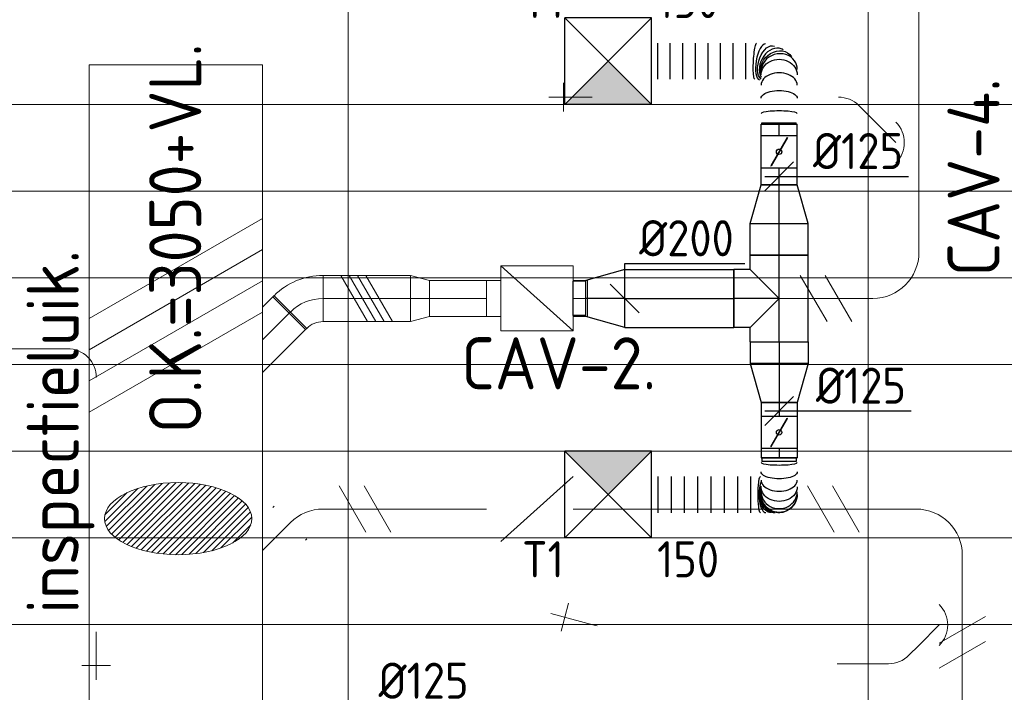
# Model space of a CAD drawing. Header units: millimetres. Extents: x -74969 to 28416, y 4400 to 50969.
# Tile 29 of 32: x -55850 to -52442, y 45468 to 47796. Entities that reach past the tile are written whole.
import ezdxf
from ezdxf.enums import TextEntityAlignment as Align

# ---------------------------------------------------------------- set-up
doc = ezdxf.new("R2010")
doc.units = ezdxf.units.MM
doc.header["$LTSCALE"] = 50
doc.linetypes.add('CENTER2', pattern=[28.575, 19.05, -3.175, 3.175, -3.175])
for name, color, linetype, lineweight in [('WL570---_BESTAAND-HARTLIJN', 161, 'Continuous', 0), ('WL570---_BESTAAND-MAATVOERING', 161, 'Continuous', 0), ('WL570---_BESTAAND-ROOSTER', 161, 'Continuous', 0), ('WL570---_BESTAAND-TOEVOER', 200, 'Continuous', 0), ('WL570---_DEMONTEREN', 10, 'Continuous', 0)]:
    doc.layers.add(name, color=color, linetype=linetype, lineweight=lineweight)
for name, color, linetype in [('WL570---_TOEVOER', 200, 'Continuous'), ('WL570---_TOEVOER_HL', 1, 'Continuous'), ('WL570---_TOEVOER_RST', 3, 'Continuous'), ('WL570---_TOEVOER_RST_HL', 1, 'Continuous'), ('WM570---_RETOUR', 2, 'Continuous'), ('WM570---_TOEVOER', 2, 'Continuous'), ('WM570---_TOEVOER_PR', 2, 'Continuous'), ('WM570---_TOEVOER_RST_PR', 1, 'Continuous')]:
    doc.layers.add(name, color=color, linetype=linetype)
doc.layers.get('WL570---_DEMONTEREN').off()
doc.styles.add('BURO-025', font='ISO96.shx', dxfattribs={"height": 125})
doc.styles.add('ISO', font='ISO', dxfattribs={"height": 162})
doc.styles.add('MAATVOERING', font='ISO')

# ---------------------------------------------------------------- blocks, each defined once
blk = doc.blocks.new('KARO')
for p, q in [((1, 0.5), (0, 0.5)), ((0, -0.5), (1, -0.5))]:
    blk.add_line(p, q)
at = {"invisible_edges": 15}
blk.add_3dface([(0, 0.5), (0, -0.5), (1, -0.5), (1, 0.5)], dxfattribs=at)
at = {"layer": 'WL570---_BESTAAND-HARTLIJN'}
blk.add_line((0, 0), (1, 0), dxfattribs=at)
blk = doc.blocks.new('OBO10000090ZE')
blk.add_lwpolyline([(-50, 0), (50, 0), (50, 100, 1), (-50, 100)], format="xyb", close=True)
at = {"layer": 'WL570---_BESTAAND-HARTLIJN'}
for points in [[(0, 0), (0, 150)], [(-50, 100), (50, 100)]]:
    blk.add_lwpolyline(points, dxfattribs=at)
blk = doc.blocks.new('OBO10000090R')
blk.add_lwpolyline([(150, -100, 0.414214), (0, 50), (0, -50, -0.414214), (50, -100)], format="xyb", close=True)
at = {"invisible_edges": 15}
for points in [[(8.7, -50.8), (26, 47.7), (0, 50), (0, -50)], [(17.1, -53), (51.3, 41), (26, 47.7), (8.7, -50.8)], [(25, -56.7), (75, 29.9), (51.3, 41), (17.1, -53)], [(32.1, -61.7), (96.4, 14.9), (75, 29.9), (25, -56.7)], [(38.3, -67.9), (114.9, -3.6), (96.4, 14.9), (32.1, -61.7)], [(43.3, -75), (129.9, -25), (114.9, -3.6), (38.3, -67.9)], [(47, -82.9), (141, -48.7), (129.9, -25), (43.3, -75)], [(49.2, -91.3), (147.7, -74), (141, -48.7), (47, -82.9)], [(50, -100), (150, -100), (147.7, -74), (49.2, -91.3)]]:
    blk.add_3dface(points, dxfattribs=at)
at = {"layer": 'WL570---_BESTAAND-HARTLIJN'}
blk.add_arc((0, -100), 100, 0, 90, dxfattribs=at)
blk = doc.blocks.new('KARH')
for p, q in [((1, 0.5), (0, 0.5)), ((0, -0.5), (1, -0.5))]:
    blk.add_line(p, q)
at = {"invisible_edges": 15}
blk.add_3dface([(0, 0.5), (0, -0.5), (1, -0.5), (1, 0.5)], dxfattribs=at)
blk = doc.blocks.new('OSV1601250650G')
blk.add_lwpolyline([(0, -80), (65.3, -62.5), (65.3, 62.5), (0, 80)], close=True)
at = {"layer": 'WL570---_BESTAAND-HARTLIJN'}
blk.add_line((0, 0), (65.3, 0), dxfattribs=at)
blk = doc.blocks.new('VBX1251250012525000')
blk.add_lwpolyline([(50, -112.5), (300, -112.5), (300, 112.5), (50, 112.5)], close=True)
for points in [[(50, 62.5), (0, 62.5), (0, -62.5), (50, -62.5)], [(300, -62.5), (350, -62.5), (350, 62.5), (300, 62.5)]]:
    blk.add_lwpolyline(points)
at = {"layer": 'WL570---_BESTAAND-HARTLIJN'}
blk.add_line((300, 0), (350, 0), dxfattribs=at)
at = {"layer": 'WL570---_BESTAAND-TOEVOER'}
blk.add_line((50, -112.5), (300, 112.5), dxfattribs=at)
blk = doc.blocks.new('OAF16000045L')
blk.add_line((-163.1, 0), (163.1, 0))
blk.add_lwpolyline([(-113.1, 0), (-148.5, 35.4), (-35.4, 148.5), (113.1, 0)])
at = {"layer": 'WL570---_BESTAAND-HARTLIJN'}
blk.add_line((-91.9, 91.9), (0, 0), dxfattribs=at)
blk = doc.blocks.new('OBO16000045H')
blk.add_lwpolyline([(80, -66.3, 0.198912), (9.7, 103.4), (-103.4, -9.7, -0.198912), (-80, -66.3)], format="xyb", close=True)
at = {"invisible_edges": 15}
for points in [[(-98.7, -14.9), (23.9, 88), (9.7, 103.4), (-103.4, -9.7)], [(-94.5, -20.4), (36.6, 71.4), (23.9, 88), (-98.7, -14.9)], [(-90.7, -26.3), (47.8, 53.7), (36.6, 71.4), (-94.5, -20.4)], [(-87.5, -32.5), (57.5, 35.2), (47.8, 53.7), (-90.7, -26.3)], [(-84.8, -38.9), (65.5, 15.8), (57.5, 35.2), (-87.5, -32.5)], [(-82.7, -45.6), (71.8, -4.2), (65.5, 15.8), (-84.8, -38.9)], [(-81.2, -52.4), (76.4, -24.6), (71.8, -4.2), (-82.7, -45.6)], [(-80.3, -59.3), (79.1, -45.4), (76.4, -24.6), (-81.2, -52.4)], [(-80, -66.3), (80, -66.3), (79.1, -45.4), (-80.3, -59.3)]]:
    blk.add_3dface(points, dxfattribs=at)
at = {"layer": 'WL570---_BESTAAND-HARTLIJN'}
blk.add_arc((-160, -66.3), 160, 0, 45, dxfattribs=at)
blk = doc.blocks.new('KAEND')
blk.add_line((0, -0.5), (0, 0.5))
blk = doc.blocks.new('OSV16010001110K')
blk.add_lwpolyline([(-112, -80), (0, -50), (0, 50), (-112, 80)], close=True)
at = {"layer": 'WL570---_BESTAAND-HARTLIJN'}
blk.add_line((-112, 0), (0, 0), dxfattribs=at)
blk = doc.blocks.new('OBO10000045R')
blk.add_lwpolyline([(79.3, -70.7, 0.198912), (35.4, 35.4), (-35.4, -35.4, -0.198912), (-20.7, -70.7)], format="xyb", close=True)
at = {"invisible_edges": 15}
for points in [[(-32.4, -38.6), (44.2, 25.7), (35.4, 35.4), (-35.4, -35.4)], [(-29.8, -42), (52.2, 15.3), (44.2, 25.7), (-32.4, -38.6)], [(-27.4, -45.7), (59.2, 4.3), (52.2, 15.3), (-29.8, -42)], [(-25.4, -49.6), (65.2, -7.3), (59.2, 4.3), (-27.4, -45.7)], [(-23.7, -53.6), (70.2, -19.4), (65.2, -7.3), (-25.4, -49.6)], [(-22.4, -57.8), (74.2, -31.9), (70.2, -19.4), (-23.7, -53.6)], [(-21.5, -62), (77, -44.7), (74.2, -31.9), (-22.4, -57.8)], [(-20.9, -66.4), (78.7, -57.6), (77, -44.7), (-21.5, -62)], [(-20.7, -70.7), (79.3, -70.7), (78.7, -57.6), (-20.9, -66.4)]]:
    blk.add_3dface(points, dxfattribs=at)
at = {"layer": 'WL570---_BESTAAND-HARTLIJN'}
blk.add_arc((-70.7, -70.7), 100, 0, 45, dxfattribs=at)
blk = doc.blocks.new('OBO16000090H')
blk.add_lwpolyline([(80, -160, 0.414214), (-160, 80), (-160, -80, -0.414214), (-80, -160)], format="xyb", close=True)
at = {"invisible_edges": 15}
for points in [[(-146.1, -81.2), (-118.3, 76.4), (-160, 80), (-160, -80)], [(-132.6, -84.8), (-77.9, 65.5), (-118.3, 76.4), (-146.1, -81.2)], [(-120, -90.7), (-40, 47.8), (-77.9, 65.5), (-132.6, -84.8)], [(-108.6, -98.7), (-5.7, 23.9), (-40, 47.8), (-120, -90.7)], [(-98.7, -108.6), (23.9, -5.7), (-5.7, 23.9), (-108.6, -98.7)], [(-90.7, -120), (47.8, -40), (23.9, -5.7), (-98.7, -108.6)], [(-84.8, -132.6), (65.5, -77.9), (47.8, -40), (-90.7, -120)], [(-81.2, -146.1), (76.4, -118.3), (65.5, -77.9), (-84.8, -132.6)], [(-80, -160), (80, -160), (76.4, -118.3), (-81.2, -146.1)]]:
    blk.add_3dface(points, dxfattribs=at)
at = {"layer": 'WL570---_BESTAAND-HARTLIJN'}
blk.add_arc((-160, -160), 160, 0, 90, dxfattribs=at)
blk = doc.blocks.new('OZA1600100045L')
blk.add_lwpolyline([(-70.7, 0), (-106.1, 35.4), (-35.4, 106.1), (70.7, 0)])
at = {"layer": 'WL570---_BESTAAND-HARTLIJN'}
blk.add_line((0, 0), (-70.7, 70.7), dxfattribs=at)
at = {"layer": 'WL570---_BESTAAND-TOEVOER'}
blk.add_arc((0, 70.7), 100, 225, 315, dxfattribs=at)
blk = doc.blocks.new('UISO')
for p, q in [((0, 0.18), (1, 0.7574)), ((0, 0), (1, 0.5774))]:
    blk.add_line(p, q)
at = {"layer": 'WL570---_BESTAAND-TOEVOER'}
for p, q in [((0, 0.36), (1, 0.9374)), ((0, -0.18), (1, 0.3974))]:
    blk.add_line(p, q, dxfattribs=at)
blk = doc.blocks.new('OBO10000045H')
blk.add_lwpolyline([(50, -41.4, 0.198912), (6.1, 64.6), (-64.6, -6.1, -0.198912), (-50, -41.4)], format="xyb", close=True)
at = {"invisible_edges": 15}
for points in [[(-61.7, -9.3), (14.9, 55), (6.1, 64.6), (-64.6, -6.1)], [(-59, -12.7), (22.9, 44.6), (14.9, 55), (-61.7, -9.3)], [(-56.7, -16.4), (29.9, 33.6), (22.9, 44.6), (-59, -12.7)], [(-54.7, -20.3), (35.9, 22), (29.9, 33.6), (-56.7, -16.4)], [(-53, -24.3), (41, 9.9), (35.9, 22), (-54.7, -20.3)], [(-51.7, -28.5), (44.9, -2.6), (41, 9.9), (-53, -24.3)], [(-50.8, -32.7), (47.7, -15.4), (44.9, -2.6), (-51.7, -28.5)], [(-50.2, -37.1), (49.4, -28.3), (47.7, -15.4), (-50.8, -32.7)], [(-50, -41.4), (50, -41.4), (49.4, -28.3), (-50.2, -37.1)]]:
    blk.add_3dface(points, dxfattribs=at)
at = {"layer": 'WL570---_BESTAAND-HARTLIJN'}
blk.add_arc((-100, -41.4), 100, 0, 45, dxfattribs=at)
blk = doc.blocks.new('Block plafond 6e verd noord')
at = {"color": 8, "linetype": 'Continuous', "lineweight": 13}
for p, q in [((17925, 0), (17925, -6450)), ((19725, 0), (19725, -6450)), ((0, -2324.9), (21447.3, -2324.9)), ((0, -2624.9), (21447.3, -2624.9)), ((0, -2924.9), (21447.3, -2924.9)), ((0, -3224.9), (21447.3, -3224.9)), ((0, -3524.9), (21447.3, -3524.9)), ((0, -3824.9), (21447.3, -3824.9)), ((0, -4124.9), (21447.3, -4124.9))]:
    blk.add_line(p, q, dxfattribs=at)
blk = doc.blocks.new('*U217')
at = {"color": 0, "ltscale": 10}
for p, q in [((150, 150, -2500), (-150, 150, -2500)), ((-150, -150, -2500), (-150, 150, -2500)), ((150, -150, -2500), (-150, 150, -2500)), ((-150, -150, -2500), (150, 150, -2500)), ((150, -150, -2500), (150, 150, -2500)), ((150, -150, -2500), (-150, -150, -2500))]:
    blk.add_line(p, q, dxfattribs=at)
at = {"layer": 'WL570---_TOEVOER_RST_HL', "linetype": 'CENTER2'}
blk.add_circle((0, 0, -2500), 0.075, dxfattribs=at)
at = {"layer": 'WL570---_TOEVOER_RST', "color": 2, "style": 'BURO-025'}
for tag in ['MC', 'Q']:
    blk.add_attdef(tag, text='', height=125, dxfattribs=at).set_placement((0, 0), align=Align.MIDDLE)
at = {"layer": 'WM570---_TOEVOER_RST_PR', "color": 2, "style": 'BURO-025'}
blk.add_attdef('POSNR', text='', height=125, dxfattribs=at).set_placement((0, 0), align=Align.MIDDLE)
blk = doc.blocks.new('*U461')
at = {"color": 0, "ltscale": 10}
for p, q in [((-100, 100, -2700), (-100, 157.3, -2700)), ((-100, 157.3, -2700), (100, 157.3, -2700)), ((100, 100, -2700), (100, 157.3, -2700)), ((-150.3, 100, -2700), (-100, 100, -2700)), ((-150.3, 100, -2700), (-150.3, -100, -2700)), ((-100, 100, -2700), (0, 0, -2700)), ((100, 100, -2700), (0, 0, -2700)), ((100, 100, -2700), (150.3, 100, -2700)), ((150.3, 100, -2700), (150.3, -100, -2700)), ((-150.3, -100, -2700), (150.3, -100, -2700))]:
    blk.add_line(p, q, dxfattribs=at)
at = {"layer": 'WL570---_TOEVOER_HL', "linetype": 'CENTER2'}
for p, q in [((0, 0, -2700), (0, 157.3, -2700)), ((-150.3, 0, -2700), (150.3, 0, -2700))]:
    blk.add_line(p, q, dxfattribs=at)
at = {"layer": 'WM570---_TOEVOER_PR', "color": 2, "style": 'BURO-025'}
blk.add_attdef('POSNR', text='', height=125, dxfattribs=at).set_placement((0, 0), align=Align.MIDDLE)
blk = doc.blocks.new('*U462')
at = {"color": 0, "ltscale": 10}
for p, q in [((0, 100, -2700), (377.3, 100, -2700)), ((0, -100, -2700), (0, 100, -2700)), ((377.3, 100, -2700), (377.3, -100, -2700)), ((0, -100, -2700), (377.3, -100, -2700))]:
    blk.add_line(p, q, dxfattribs=at)
at = {"layer": 'WL570---_TOEVOER_HL', "linetype": 'CENTER2'}
blk.add_line((0, 0, -2700), (377.3, 0, -2700), dxfattribs=at)
at = {"layer": 'WM570---_TOEVOER_PR', "color": 2, "style": 'BURO-025'}
blk.add_attdef('POSNR', text='', height=125, dxfattribs=at).set_placement((0, 0), align=Align.MIDDLE)
blk = doc.blocks.new('*U463')
at = {"color": 0, "ltscale": 10}
for p, q in [((0, 100, -2700), (134.1, 62.5, -2700)), ((0, 100, -2700), (0, -100, -2700)), ((134.1, 62.5, -2700), (134.1, -62.5, -2700)), ((134.1, 59.375, -2700), (178.4, 59.375, -2700)), ((178.4, 59.375, -2700), (178.4, -59.375, -2700)), ((178.4, 59.375, -2700), (178.4, -59.375, -2700)), ((0, -100, -2700), (134.1, -62.5, -2700)), ((134.1, -59.375, -2700), (178.4, -59.375, -2700))]:
    blk.add_line(p, q, dxfattribs=at)
at = {"layer": 'WL570---_TOEVOER_HL', "linetype": 'CENTER2'}
blk.add_line((0, 0, -2700), (134.1, 0, -2700), dxfattribs=at)
for centre in [(0, 0, -2700), (134.1, 0, -2700)]:
    blk.add_circle(centre, 0.075, dxfattribs=at)
at = {"layer": 'WM570---_TOEVOER_PR', "color": 2, "style": 'BURO-025'}
blk.add_attdef('POSNR', text='', height=125, dxfattribs=at).set_placement((0, 0), align=Align.MIDDLE)
blk = doc.blocks.new('*U464')
at = {"color": 0, "ltscale": 10}
for p, q in [((0, 100, -2700), (134.1, 62.5, -2700)), ((0, 100, -2700), (0, -100, -2700)), ((134.1, 62.5, -2700), (134.1, -62.5, -2700)), ((0, -100, -2700), (134.1, -62.5, -2700))]:
    blk.add_line(p, q, dxfattribs=at)
at = {"layer": 'WL570---_TOEVOER_HL', "linetype": 'CENTER2'}
blk.add_line((0, 0, -2700), (134.1, 0, -2700), dxfattribs=at)
for centre in [(0, 0, -2700), (134.1, 0, -2700)]:
    blk.add_circle(centre, 0.075, dxfattribs=at)
at = {"layer": 'WM570---_TOEVOER_PR', "color": 2, "style": 'BURO-025'}
blk.add_attdef('POSNR', text='', height=125, dxfattribs=at).set_placement((0, 0), align=Align.MIDDLE)
blk = doc.blocks.new('*U465')
at = {"color": 0, "ltscale": 10}
for p, q in [((0, 62.5, -2700), (47.1, 62.5, -2700)), ((0, -62.5, -2700), (0, 62.5, -2700)), ((0, -62.5, -2700), (47.1, -62.5, -2700))]:
    blk.add_line(p, q, dxfattribs=at)
at = {"layer": 'WL570---_TOEVOER_HL', "linetype": 'CENTER2'}
blk.add_line((0, 0, -2700), (47.1, 0, -2700), dxfattribs=at)
at = {"layer": 'WM570---_TOEVOER_PR', "color": 2, "style": 'BURO-025'}
blk.add_attdef('POSNR', text='', height=125, dxfattribs=at).set_placement((0, 0), align=Align.MIDDLE)
blk = doc.blocks.new('*U466')
at = {"ltscale": 10}
for p, q in [((-56.4, 62.5, -2700), (56.4, 62.5, -2700)), ((-56.4, -62.5, -2700), (-56.4, 62.5, -2700)), ((56.4, 62.5, -2700), (56.4, -62.5, -2700)), ((88.2, 59.4, -2700), (100.8, 59.4, -2700)), ((100.8, 59.4, -2700), (100.8, -59.4, -2700)), ((-49.4, 27.3, -2700), (-48.4, 29.1, -2700)), ((48.4, -29.1, -2700), (-49.4, 27.3, -2700)), ((49.4, -27.3, -2700), (-48.4, 29.1, -2700)), ((48.4, -29.1, -2700), (49.4, -27.3, -2700)), ((-56.4, -62.5, -2700), (56.4, -62.5, -2700)), ((88.2, -59.4, -2700), (100.8, -59.4, -2700))]:
    blk.add_line(p, q, dxfattribs=at)
blk.add_circle((0, 0, -2700), 9.41, dxfattribs=at)
at = {"layer": 'WL570---_TOEVOER', "color": 2, "style": 'BURO-025'}
blk.add_attdef('I', text='', height=125, dxfattribs=at).set_placement((0, 0), align=Align.MIDDLE)
at = {"layer": 'WM570---_TOEVOER_PR', "color": 2, "style": 'BURO-025'}
blk.add_attdef('POSNR', text='', height=125, dxfattribs=at).set_placement((0, 0), align=Align.MIDDLE)
blk = doc.blocks.new('*U467')
at = {"color": 0, "ltscale": 10}
for p, q in [((0, 100, -2700), (108.6, 100, -2700)), ((0, -100, -2700), (0, 100, -2700)), ((108.6, 100, -2700), (108.6, -100, -2700)), ((0, -100, -2700), (108.6, -100, -2700))]:
    blk.add_line(p, q, dxfattribs=at)
at = {"layer": 'WL570---_TOEVOER_HL', "linetype": 'CENTER2'}
blk.add_line((0, 0, -2700), (108.6, 0, -2700), dxfattribs=at)
at = {"layer": 'WM570---_TOEVOER_PR', "color": 2, "style": 'BURO-025'}
blk.add_attdef('POSNR', text='', height=125, dxfattribs=at).set_placement((0, 0), align=Align.MIDDLE)
blk = doc.blocks.new('*U468')
at = {"color": 0, "ltscale": 10}
for p, q in [((0, 100, -2700), (75.3, 100, -2700)), ((0, -100, -2700), (0, 100, -2700)), ((75.3, 100, -2700), (75.3, -100, -2700)), ((0, -100, -2700), (75.3, -100, -2700))]:
    blk.add_line(p, q, dxfattribs=at)
at = {"layer": 'WL570---_TOEVOER_HL', "linetype": 'CENTER2'}
blk.add_line((0, 0, -2700), (75.3, 0, -2700), dxfattribs=at)
at = {"layer": 'WM570---_TOEVOER_PR', "color": 2, "style": 'BURO-025'}
blk.add_attdef('POSNR', text='', height=125, dxfattribs=at).set_placement((0, 0), align=Align.MIDDLE)
blk = doc.blocks.new('*U469')
at = {"color": 0, "ltscale": 10}
for p, q in [((0, 100, -2700), (134.1, 62.5, -2700)), ((0, 100, -2700), (0, -100, -2700)), ((134.1, 62.5, -2700), (134.1, -62.5, -2700)), ((0, -100, -2700), (134.1, -62.5, -2700))]:
    blk.add_line(p, q, dxfattribs=at)
at = {"layer": 'WL570---_TOEVOER_HL', "linetype": 'CENTER2'}
blk.add_line((0, 0, -2700), (134.1, 0, -2700), dxfattribs=at)
for centre in [(0, 0, -2700), (134.1, 0, -2700)]:
    blk.add_circle(centre, 0.075, dxfattribs=at)
at = {"layer": 'WM570---_TOEVOER_PR', "color": 2, "style": 'BURO-025'}
blk.add_attdef('POSNR', text='', height=125, dxfattribs=at).set_placement((0, 0), align=Align.MIDDLE)
blk = doc.blocks.new('*U470')
at = {"color": 0, "ltscale": 10}
for p, q in [((0, 62.5, -2700), (58.1, 62.5, -2700)), ((0, -62.5, -2700), (0, 62.5, -2700)), ((0, -62.5, -2700), (58.1, -62.5, -2700))]:
    blk.add_line(p, q, dxfattribs=at)
at = {"layer": 'WL570---_TOEVOER_HL', "linetype": 'CENTER2'}
blk.add_line((0, 0, -2700), (58.1, 0, -2700), dxfattribs=at)
at = {"layer": 'WM570---_TOEVOER_PR', "color": 2, "style": 'BURO-025'}
blk.add_attdef('POSNR', text='', height=125, dxfattribs=at).set_placement((0, 0), align=Align.MIDDLE)
blk = doc.blocks.new('*U471')
at = {"ltscale": 10}
for p, q in [((-56.5, 62.5, -2700), (56.4, 62.5, -2700)), ((-56.5, -62.5, -2700), (-56.5, 62.5, -2700)), ((56.4, 62.5, -2700), (56.4, -62.5, -2700)), ((95.5, 59.4, -2700), (100.7, 59.4, -2700)), ((100.7, 59.4, -2700), (100.7, -59.4, -2700)), ((-49.4, 27.3, -2700), (-48.4, 29.1, -2700)), ((48.4, -29.1, -2700), (-49.4, 27.3, -2700)), ((49.4, -27.3, -2700), (-48.4, 29.1, -2700)), ((48.4, -29.1, -2700), (49.4, -27.3, -2700)), ((-56.5, -62.5, -2700), (56.4, -62.5, -2700)), ((95.5, -59.4, -2700), (100.7, -59.4, -2700))]:
    blk.add_line(p, q, dxfattribs=at)
blk.add_circle((0, 0, -2700), 9.41, dxfattribs=at)
at = {"layer": 'WL570---_TOEVOER', "color": 2, "style": 'BURO-025'}
blk.add_attdef('I', text='', height=125, dxfattribs=at).set_placement((0, 0), align=Align.MIDDLE)
at = {"layer": 'WM570---_TOEVOER_PR', "color": 2, "style": 'BURO-025'}
blk.add_attdef('POSNR', text='', height=125, dxfattribs=at).set_placement((0, 0), align=Align.MIDDLE)
blk = doc.blocks.new('*U472')
at = {"color": 0, "ltscale": 10}
for p, q in [((0, 62.5, -2700), (39, 62.5, -2700)), ((39, 62.5, -2700), (39, -62.5, -2700)), ((0, -62.5, -2700), (39, -62.5, -2700))]:
    blk.add_line(p, q, dxfattribs=at)
at = {"layer": 'WL570---_TOEVOER_HL', "linetype": 'CENTER2'}
blk.add_line((0, 0, -2700), (39, 0, -2700), dxfattribs=at)
at = {"layer": 'WM570---_TOEVOER_PR', "color": 2, "style": 'BURO-025'}
blk.add_attdef('POSNR', text='', height=125, dxfattribs=at).set_placement((0, 0), align=Align.MIDDLE)
blk = doc.blocks.new('*U473')
at = {"color": 0, "ltscale": 10}
for p, q in [((155.7, 442, -2700), (280.7, 442, -2700)), ((155.7, 420.2, -2700), (280.7, 420.2, -2700)), ((155.7, 376.7, -2700), (280.7, 376.7, -2700)), ((155.7, 333.1, -2700), (280.7, 333.1, -2700)), ((155.7, 289.5, -2700), (280.7, 289.5, -2700)), ((155.7, 246, -2700), (280.7, 246, -2700)), ((155.7, 202.4, -2700), (280.7, 202.4, -2700)), ((155.7, 158.8, -2700), (280.7, 158.8, -2700)), ((155.7, 115.3, -2700), (280.7, 115.3, -2700)), ((0, 62.5, -2700), (0, -62.5, -2700)), ((277.4, 46.8, -2700), (277.5, 47.7, -2700))]:
    blk.add_line(p, q, dxfattribs=at)
for centre, major_axis, ratio, start_param, end_param in [((215.7, 57.4, -2700), (61.8, -10.2), 0.354012, 0.020894, 3.120698), ((204.1, 18.7, -2700), (55.5, -29.2), 0.731923, 0.081723, 2.697726), ((36.6, 0, -2700), (0, -62.5), 0.147043, 0, 3.141593), ((135.5, 0, -2700), (0, -62.5), 0.674028, 0, 3.141593), ((186.4, 0, -2700), (18.6, -60.2), 0.905513, 0.272914, 2.868679), ((204.1, 18.7, -2700), (55.5, -29.2), 0.731923, 6.201462, 6.364909), ((186.4, 0, -2700), (18.6, -60.2), 0.905513, 6.010272, 6.556099)]:
    blk.add_ellipse(centre, major_axis=major_axis, ratio=ratio, start_param=start_param, end_param=end_param, dxfattribs=at)
at = {"color": 0, "ltscale": 10, "extrusion": (0, 0, -1)}
for centre, major_axis, ratio, start_param, end_param in [((218.2, 81.2, -2700), (-62.5, 3.3), 0.120788, 0.006326, 3.147919), ((210.9, 36.1, -2700), (59.9, -18.4), 0.562671, 3.400987, 6.325729), ((195.7, 6.4, -2700), (44.5, -44.3), 0.848958, 3.576901, 6.442771), ((89.5, 0, -2700), (0, 62.5), 0.428681, 0, 3.141593), ((170.8, 0, -2700), (0, 62.5), 0.862315, 0, 3.141593)]:
    blk.add_ellipse(centre, major_axis=major_axis, ratio=ratio, start_param=start_param, end_param=end_param, dxfattribs=at)
at = {"layer": 'WM570---_TOEVOER_PR', "color": 2, "style": 'BURO-025'}
blk.add_attdef('POSNR', text='', height=125, dxfattribs=at).set_placement((0, 0), align=Align.MIDDLE)
blk = doc.blocks.new('*U474')
at = {"color": 0, "ltscale": 10}
for p, q in [((0, 62.5, -2700), (31.8, 62.5, -2700)), ((31.8, 62.5, -2700), (31.8, -62.5, -2700)), ((0, -62.5, -2700), (31.8, -62.5, -2700))]:
    blk.add_line(p, q, dxfattribs=at)
at = {"layer": 'WL570---_TOEVOER_HL', "linetype": 'CENTER2'}
blk.add_line((0, 0, -2700), (31.8, 0, -2700), dxfattribs=at)
at = {"layer": 'WM570---_TOEVOER_PR', "color": 2, "style": 'BURO-025'}
blk.add_attdef('POSNR', text='', height=125, dxfattribs=at).set_placement((0, 0), align=Align.MIDDLE)
blk = doc.blocks.new('*U475')
at = {"color": 0, "ltscale": 10}
for p, q in [((0, -62.5, -2700), (0, 62.5, -2700)), ((189.8, -97.6, -2700), (64.8, -97.6, -2700)), ((189.8, -143.5, -2700), (64.8, -143.5, -2700)), ((189.8, -189.4, -2700), (64.8, -189.4, -2700)), ((189.8, -235.4, -2700), (64.8, -235.4, -2700)), ((189.8, -281.3, -2700), (64.8, -281.3, -2700)), ((189.8, -327.2, -2700), (64.8, -327.2, -2700)), ((189.8, -373.1, -2700), (64.8, -373.1, -2700)), ((189.8, -419, -2700), (64.8, -419, -2700)), ((189.8, -442, -2700), (64.8, -442, -2700))]:
    blk.add_line(p, q, dxfattribs=at)
for centre, major_axis, ratio, start_param, end_param in [((16.6, 0, -2700), (0, -62.5), 0.130847, 0, 3.141593), ((77.3, 0, -2700), (0, -62.5), 0.61078, 0, 3.141593), ((117.6, 0, -2700), (0, -62.5), 0.928982, 0, 3.141593), ((126.7, 0, -2700), (43.4, 45), 0.99875, 5.516126, 7.050244), ((126.7, 0, -2700), (43.4, 45), 0.99875, 3.908652, 5.516126), ((127, -14.9, -2700), (62.5, 0.8), 0.80016, 4.383782, 6.280404), ((127.2, -45.8, -2700), (62.5, 0.3), 0.385967, 3.894955, 6.282618)]:
    blk.add_ellipse(centre, major_axis=major_axis, ratio=ratio, start_param=start_param, end_param=end_param, dxfattribs=at)
at = {"color": 0, "ltscale": 10, "extrusion": (0, 0, -1)}
for centre, major_axis, ratio, start_param, end_param in [((48.6, 0, -2700), (0, 62.5), 0.383732, 0, 3.141593), ((100.9, 0, -2700), (0, 62.5), 0.796703, 0, 3.141593), ((126.4, 0, -2700), (0, 62.5), 0.998712, 0, 3.141593), ((127.2, -28.8, -2700), (-62.5, -0.5), 0.613985, 3.140361, 5.22341), ((126.9, -5.1, -2700), (-62.5, -1.6), 0.931799, 3.13275, 4.908805), ((127.3, -64.8, -2700), (-62.5, -0.1), 0.131646, 3.141425, 6.283018)]:
    blk.add_ellipse(centre, major_axis=major_axis, ratio=ratio, start_param=start_param, end_param=end_param, dxfattribs=at)
at = {"layer": 'WM570---_TOEVOER_PR', "color": 2, "style": 'BURO-025'}
blk.add_attdef('POSNR', text='', height=125, dxfattribs=at).set_placement((0, 0), align=Align.MIDDLE)
blk = doc.blocks.new('*U476')
at = {"layer": 'WM570---_TOEVOER', "color": 0, "ltscale": 10}
for p, q in [((0, 121), (416.1, 121)), ((0, -50), (0, 121)), ((50, -50), (-50, 50))]:
    blk.add_line(p, q, dxfattribs=at)
at = {"layer": 'WM570---_TOEVOER', "color": 0, "style": 'BURO-025'}
blk.add_text('%%c200', height=125, dxfattribs=at).set_placement((50, 146))
blk = doc.blocks.new('*U477')
at = {"layer": 'WM570---_TOEVOER', "color": 0, "ltscale": 10}
for p, q in [((-50, -50), (50, 50)), ((-50, 0), (447.7, 0))]:
    blk.add_line(p, q, dxfattribs=at)
at = {"layer": 'WM570---_TOEVOER', "color": 0, "style": 'BURO-025'}
blk.add_text('%%c125', height=125, dxfattribs=at).set_placement((117.3, 25))
blk = doc.blocks.new('*U478')
at = {"layer": 'WM570---_TOEVOER', "color": 0, "ltscale": 10}
for p, q in [((-50, -50), (50, 50)), ((-50, 0), (457.6, 0))]:
    blk.add_line(p, q, dxfattribs=at)
at = {"layer": 'WM570---_TOEVOER', "color": 0, "style": 'BURO-025'}
blk.add_text('%%c125', height=125, dxfattribs=at).set_placement((127.3, 25))
blk = doc.blocks.new('*U507')
at = {"layer": 'WM570---_RETOUR', "color": 0, "ltscale": 10}
for p, q in [((0, 115.1), (380.4, 115.1)), ((0, -50), (0, 115.1)), ((50, -50), (-50, 50))]:
    blk.add_line(p, q, dxfattribs=at)
at = {"layer": 'WM570---_RETOUR', "color": 0, "style": 'BURO-025'}
blk.add_text('%%c125', height=125, dxfattribs=at).set_placement((50, 140.1))

msp = doc.modelspace()

# ---------------------------------------------------------------- hatches: boundary and pattern name
at = {"layer": 'WL570---_BESTAAND-MAATVOERING'}
h = msp.add_hatch(dxfattribs=at)
h.set_pattern_fill('ANSI31', color=256, scale=5, style=0)
h.set_pattern_definition([(45, (-51507.146, 18789.436), (-11.22532, 11.22532), [])])
edge = h.paths.add_edge_path()
edge.add_ellipse((-55301.8, 46069.3), major_axis=(-254.9, 0), ratio=0.489711, start_angle=0, end_angle=360)
at = {"layer": 'WL570---_TOEVOER'}
for points in [[(-53813.6, 47652.5), (-53963.6, 47502.5), (-53663.6, 47502.5)], [(-53663.6, 46302.4), (-53963.6, 46302.4), (-53813.6, 46152.4)]]:
    msp.add_hatch(color=256, dxfattribs=at).paths.add_polyline_path(points)

# ---------------------------------------------------------------- linework, layer by layer
at = {"layer": 'WL570---_BESTAAND-MAATVOERING'}
msp.add_ellipse((-55301.8, 46069.3), major_axis=(-254.9, 0), ratio=0.489711, dxfattribs=at)
at = {"layer": 'WL570---_BESTAAND-ROOSTER'}
msp.add_line((-53820, 46602.4), (-54110, 46602.4), dxfattribs=at)

# ---------------------------------------------------------------- block references
msp.add_blockref('Block plafond 6e verd noord', (-72638.5, 49827.4))
at = {"layer": 'WL570---_BESTAAND-TOEVOER'}
for name, p, xscale, yscale, zscale, rotation in [('KARH', (-55309.5, 47639.9), 5688.125405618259, 600, 200, 270), ('KAEND', (-55309.5, 47639.9), 600, 600, 600, 270), ('UISO', (-54589.1, 46751.2), 160, 160, 160, 90), ('KARO', (-54917.6, 46780.1), 6.067785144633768, 160, 160, 45), ('KARO', (-54917.6, 46051.2), 6.067785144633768, 160, 160, 45)]:
    msp.add_blockref(name, p, dxfattribs=dict(at, xscale=xscale, yscale=yscale, zscale=zscale, rotation=rotation))
for name, p, xscale, yscale, zscale in [('UISO', (-55609.5, 46545.7), 600, 600, 600), ('KARO', (-54800.2, 46831.2), 302.6682423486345, 160, 160), ('KARO', (-54234.6, 46831.2), -197.613618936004, 125, 125)]:
    msp.add_blockref(name, p, dxfattribs=dict(at, xscale=xscale, yscale=yscale, zscale=zscale))
at = {"layer": 'WL570---_BESTAAND-TOEVOER', "xscale": -1, "rotation": 180}
msp.add_blockref('VBX1251250012525000', (-54234.6, 46831.2), dxfattribs=at)
at = {"layer": 'WL570---_BESTAAND-TOEVOER'}
for name, p, rotation in [('OBO16000045H', (-54866.5, 46831.2), 89.99999999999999), ('OAF16000045L', (-55009.5, 46688.1), 270)]:
    msp.add_blockref(name, p, dxfattribs=dict(at, rotation=rotation))
msp.add_blockref('OSV1601250650G', (-54497.5, 46831.2), dxfattribs=at)
at = {"layer": 'WL570---_DEMONTEREN'}
for name, p, xscale, yscale, zscale, rotation in [('KARO', (-52737.6, 47729.2), 1270.718772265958, 100, 100, 90), ('KARO', (-52737.6, 47617.2), 625.973447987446, 160, 160, 270), ('KARO', (-52888.3, 47441.5), -80.90974400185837, 100, 100, 315.0000000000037), ('UISO', (-53119.4, 46911.2), 160, 160, 160, 270), ('KARO', (-55685.1, 46657.5), 595.8362476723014, 100, 100, 180.000000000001), ('UISO', (-54594.1, 46022.4), 160, 160, 160, 90), ('UISO', (-53094.1, 46182.4), 160, 160, 160, 270), ('KARO', (-54234.6, 46102.4), 197.613618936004, 125, 125, 180), ('KARO', (-53884.6, 46102.4), -197.613618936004, 125, 125, 180), ('KARO', (-52587.5, 45537.5), 404.832063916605, 160, 160, 90), ('KARO', (-53866.9, 45702.1), -16.03765465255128, 100, 100, 164.9999999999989), ('UISO', (-52507.5, 45701.9), 160, 160, 160, 180), ('KARO', (-55585.9, 45661.1), 16.03765465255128, 100, 100, 90.00000000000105), ('KARO', (-52772.6, 45596.3), 48.69748631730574, 100, 100, 45.00000000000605), ('KARO', (-52843.4, 45567), 177.757725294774, 100, 100, 180)]:
    msp.add_blockref(name, p, dxfattribs=dict(at, xscale=xscale, yscale=yscale, zscale=zscale, rotation=rotation))
at = {"layer": 'WL570---_DEMONTEREN', "xscale": -1}
for name, p, rotation in [('OSV16010001110K', (-52737.6, 47729.2), 270), ('OBO10000045R', (-52945.5, 47498.7), 270.0000000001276), ('OZA1600100045L', (-52817.6, 47370.8), 90), ('OBO16000090H', (-52737.6, 46831.2), 180), ('OBO10000090R', (-55585.3, 46557.5), 270.000000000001), ('OSV1601250650G', (-54497.5, 46102.4), 180), ('OBO10000090ZE', (-53866.9, 45702.1), 74.99999999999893)]:
    msp.add_blockref(name, p, dxfattribs=dict(at, rotation=rotation))
at = {"layer": 'WL570---_DEMONTEREN'}
for name, p, rotation in [('OBO10000090ZE', (-53868.2, 47528), 90.00000000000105), ('OBO16000045H', (-54866.5, 46102.4), 89.99999999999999), ('OSV1601250650G', (-53621.7, 46102.4), 179.9999999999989), ('OAF16000045L', (-55009.5, 45959.3), 270), ('OZA1600100045L', (-52667.5, 45701.4), 90), ('OBO10000090ZE', (-55585.7, 45661.1), 180.000000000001), ('OBO10000045H', (-52801.9, 45567), 270), ('OSV16010001110K', (-52587.5, 45425.6), 270)]:
    msp.add_blockref(name, p, dxfattribs=dict(at, rotation=rotation))
at = {"layer": 'WL570---_DEMONTEREN', "xscale": -1}
msp.add_blockref('OSV1601250650G', (-53621.7, 46831.2), dxfattribs=at)
at = {"layer": 'WL570---_DEMONTEREN'}
for p, xscale, yscale, zscale in [((-53621.7, 46831.2), 724.0675773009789, 160, 160), ((-53884.6, 46831.2), 197.613618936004, 125, 125), ((-54800.2, 46102.4), 302.6682423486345, 160, 160), ((-53621.7, 46102.4), 874.164633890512, 160, 160)]:
    msp.add_blockref('KARO', p, dxfattribs=dict(at, xscale=xscale, yscale=yscale, zscale=zscale))
for name, p in [('VBX1251250012525000', (-54234.6, 46102.4)), ('OBO16000090H', (-52587.5, 46102.4))]:
    msp.add_blockref(name, p, dxfattribs=at)
at = {"layer": 'WL570---_TOEVOER'}
ref = msp.add_blockref('*U217', (-53813.6, 47652.5, 2500), dxfattribs=at)
ref.add_attrib('Q', '150', (-53644.2, 47801.5), dxfattribs={"layer": 'WL570---_TOEVOER_RST', "color": 2, "height": 125, "style": 'BURO-025'})
ref.add_attrib('MC', 'T1', (-54111.5, 47802), dxfattribs={"layer": 'WL570---_TOEVOER_RST', "color": 2, "height": 125, "style": 'BURO-025'})
for name, p, rotation in [('*U473', (-53221.6, 47434.3, 2700), 90), ('*U471', (-53221.6, 47338.8, 2700), 90), ('*U472', (-53221.6, 47395.2, 2700), 90), ('*U470', (-53221.6, 47224.3, 2700), 90), ('*U469', (-53221.6, 47090.2, 2700), 90), ('*U467', (-53221.6, 46981.5, 2700), 90), ('*U461', (-53221.6, 46831.2, 2700), 90), ('*U463', (-53756.2, 46831.2, 2700), 180), ('*U468', (-53221.6, 46680.9, 2700), 270), ('*U464', (-53221.6, 46605.6, 2700), 270), ('*U465', (-53221.6, 46471.5, 2700), 270), ('*U466', (-53221.6, 46367.9, 2700), 270), ('*U474', (-53221.6, 46311.5, 2700), 270), ('*U475', (-53221.6, 46279.7, 2700), 270)]:
    msp.add_blockref(name, p, dxfattribs=dict(at, rotation=rotation))
msp.add_blockref('*U462', (-53756.2, 46831.2, 2700), dxfattribs=at)
ref = msp.add_blockref('*U217', (-53813.6, 46152.4, 2500), dxfattribs=at)
ref.add_attrib('Q', '150', (-53644.2, 45866.1), dxfattribs={"layer": 'WL570---_TOEVOER_RST', "color": 2, "height": 125, "style": 'BURO-025'})
ref.add_attrib('MC', 'T1', (-54111.5, 45866.1), dxfattribs={"layer": 'WL570---_TOEVOER_RST', "color": 2, "height": 125, "style": 'BURO-025'})
at = {"layer": 'WM570---_RETOUR'}
msp.add_blockref('*U507', (-54658.3, 45305.8, 2671.4), dxfattribs=at)
at = {"layer": 'WM570---_TOEVOER'}
for name, p in [('*U477', (-53221.6, 47253.8, 2700)), ('*U476', (-53756.2, 46831.2, 2700)), ('*U478', (-53221.6, 46442, 2700))]:
    msp.add_blockref(name, p, dxfattribs=at)

# ---------------------------------------------------------------- texts
at = {"layer": 'WL570---_BESTAAND-MAATVOERING'}
for s, rotation, style, p in [('O.K.=3050+VL.', 90, 'ISO', (-55221.9, 46364.4)), ('CAV-4.', 90, 'MAATVOERING', (-52458.5, 46907.5)), ('inspectieluik.', 90, 'MAATVOERING', (-55645.8, 45740)), ('CAV-2.', 360, 'MAATVOERING', (-54322, 46516.9))]:
    msp.add_text(s, height=180, rotation=rotation, dxfattribs=dict(at, style=style)).set_placement(p)

doc.saveas('drawing.dxf')
